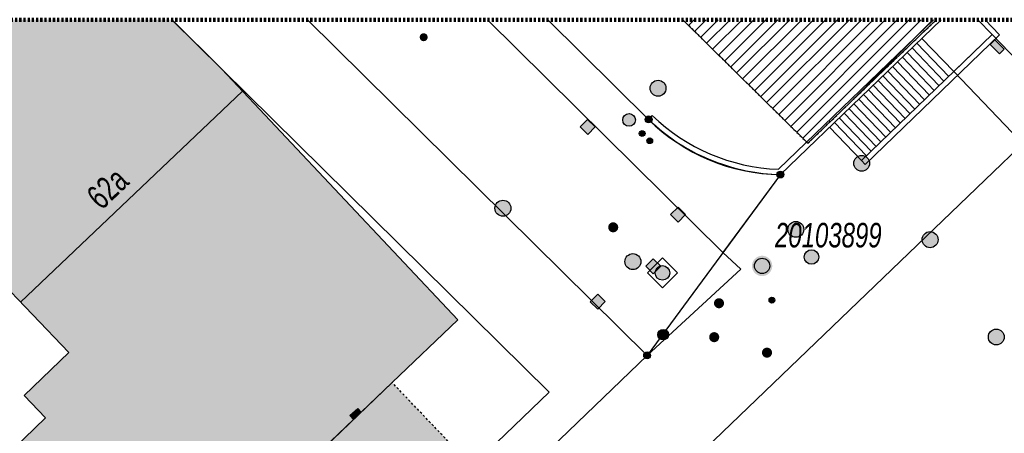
# Model space of a CAD drawing. Header units: metres. Extents: x 2695751 to 2696029, y 1260877 to 1261206.
# Tile 63 of 70: x 2695860 to 2695907, y 1261187 to 1261206. Entities that reach past the tile are written whole.
import ezdxf

# ---------------------------------------------------------------- set-up
doc = ezdxf.new("R2010")
doc.units = ezdxf.units.M
doc.header["$LTSCALE"] = 0.1
for name, pattern in [('AUSGEZOGEN', [0]), ('PUNKT2_S9', [0.7, 0.3, -0.2, 0, -0.2]), ('STRICHLINIE_S4', [0.66, 0.5, -0.16]), ('VERDECKT2_S2', [0.36, 0.2, -0.16])]:
    doc.linetypes.add(name, pattern=pattern)
for name, color, linetype in [('Aménagement du territoire_Ligne de distance', 7, 'AUSGEZOGEN'), ('Limites de bien-fonds', 7, 'AUSGEZOGEN'), ('Mensuration officielle_Bâtiments projetés', 7, 'AUSGEZOGEN'), ('Mensuration officielle_Lignes (Couverture du sol)', 7, 'AUSGEZOGEN'), ('Mensuration officielle_Lignes (Objets divers)', 7, 'AUSGEZOGEN'), ('Mensuration officielle_N° de bâtiment', 7, 'AUSGEZOGEN'), ('Mensuration officielle_Point fixe planimétrique - N°', 7, 'AUSGEZOGEN'), ('Mensuration officielle_Surface (Objets divers)', 7, 'AUSGEZOGEN'), ('Mensuration officielle_Surfaces de bâtiments (Couverture du sol)', 7, 'AUSGEZOGEN'), ('Mensuration officielle_Surfaces de bâtiments (Objets divers)', 7, 'AUSGEZOGEN'), ('Points fixes eau potable', 255, 'AUSGEZOGEN'), ('Points fixes EU', 255, 'AUSGEZOGEN'), ('Points fixes gaz', 255, 'AUSGEZOGEN'), ('Points fixes mensuration officielle', 255, 'AUSGEZOGEN'), ('Points fixes réseau électrique', 255, 'AUSGEZOGEN'), ('Réseau AEW', 8, 'AUSGEZOGEN')]:
    doc.layers.add(name, color=color, linetype=linetype)
doc.layers.add('Ouverture de porte maçonnerie', color=7, linetype='AUSGEZOGEN', lineweight=50)
doc.styles.add('ARIAL', font='arial.ttf')

msp = doc.modelspace()

# ---------------------------------------------------------------- hatches: boundary and pattern name
at = {"layer": 'Mensuration officielle_Bâtiments projetés', "lineweight": 30, "transparency": 33554687}
h = msp.add_hatch(dxfattribs=at)
h.set_pattern_fill('SCHRAFFUR_601', color=254, scale=0.2, style=0, pattern_type=2)
h.set_pattern_definition([(45, (2695855, 1261000), (-0.5656854, 0.5656854), []), (45, (2695854.71716, 1261000.28284), (-0.5656854, 0.5656854), [])])
h.paths.add_polyline_path([(2695897.4, 1261200.31), (2695903.49, 1261206.158), (2695891.467, 1261206.158)], flags=0)
at = {"layer": 'Mensuration officielle_Surfaces de bâtiments (Couverture du sol)', "true_color": 0xd2d2d2, "transparency": 33554687}
msp.add_hatch(color=254, dxfattribs=at).paths.add_polyline_path([(2695829.558, 1261193.201), (2695842.146, 1261177.834), (2695845.702, 1261181.265), (2695846.298, 1261180.647), (2695845.392, 1261179.773), (2695848.97, 1261175.394), (2695850.618, 1261176.936), (2695850.625, 1261178.799), (2695848.123, 1261181.392), (2695848.389, 1261181.648), (2695847.285, 1261182.792), (2695858.9, 1261193.999), (2695862.362, 1261190.411), (2695860.241, 1261188.365), (2695861.257, 1261187.312), (2695852.643, 1261179), (2695858.891, 1261172.509), (2695858.93, 1261172.471), (2695858.97, 1261172.434), (2695859.012, 1261172.4), (2695859.056, 1261172.368), (2695859.102, 1261172.339), (2695859.149, 1261172.311), (2695859.197, 1261172.286), (2695859.246, 1261172.264), (2695859.297, 1261172.244), (2695859.348, 1261172.227), (2695859.401, 1261172.212), (2695859.454, 1261172.2), (2695859.507, 1261172.19), (2695859.561, 1261172.184), (2695859.615, 1261172.18), (2695859.67, 1261172.179), (2695859.724, 1261172.18), (2695859.778, 1261172.185), (2695859.832, 1261172.192), (2695859.885, 1261172.202), (2695859.938, 1261172.214), (2695859.99, 1261172.229), (2695860.042, 1261172.247), (2695860.092, 1261172.267), (2695860.141, 1261172.29), (2695860.189, 1261172.316), (2695860.236, 1261172.343), (2695860.281, 1261172.374), (2695860.325, 1261172.406), (2695860.367, 1261172.44), (2695860.407, 1261172.477), (2695861.275, 1261173.305), (2695877.691, 1261188.983), (2695880.801, 1261191.953), (2695869.622, 1261203.818), (2695867.258, 1261206.158), (2695834.718, 1261206.158), (2695825.75, 1261197.85)])
at = {"layer": 'Mensuration officielle_Surfaces de bâtiments (Objets divers)', "true_color": 0xebebeb, "transparency": 33554687}
msp.add_hatch(color=7, dxfattribs=at).paths.add_polyline_path([(2695869.101, 1261167.704), (2695882.783, 1261180.893), (2695882.851, 1261180.962), (2695882.916, 1261181.035), (2695882.977, 1261181.111), (2695883.034, 1261181.19), (2695883.087, 1261181.272), (2695883.136, 1261181.356), (2695883.181, 1261181.443), (2695883.221, 1261181.532), (2695883.256, 1261181.623), (2695883.287, 1261181.715), (2695883.313, 1261181.809), (2695883.334, 1261181.904), (2695883.35, 1261182), (2695883.361, 1261182.097), (2695883.368, 1261182.194), (2695883.369, 1261182.292), (2695883.366, 1261182.389), (2695883.357, 1261182.486), (2695883.344, 1261182.583), (2695883.325, 1261182.679), (2695883.302, 1261182.773), (2695883.274, 1261182.867), (2695883.242, 1261182.958), (2695883.204, 1261183.049), (2695883.162, 1261183.137), (2695883.116, 1261183.222), (2695883.066, 1261183.306), (2695883.011, 1261183.386), (2695882.952, 1261183.464), (2695882.889, 1261183.539), (2695882.823, 1261183.61), (2695877.691, 1261188.983), (2695861.275, 1261173.305), (2695866.406, 1261167.932), (2695866.473, 1261167.865), (2695866.544, 1261167.8), (2695866.617, 1261167.74), (2695866.694, 1261167.682), (2695866.772, 1261167.629), (2695866.854, 1261167.579), (2695866.937, 1261167.533), (2695867.023, 1261167.491), (2695867.11, 1261167.452), (2695867.199, 1261167.418), (2695867.29, 1261167.389), (2695867.382, 1261167.363), (2695867.475, 1261167.342), (2695867.568, 1261167.325), (2695867.663, 1261167.313), (2695867.758, 1261167.305), (2695867.853, 1261167.301), (2695867.949, 1261167.302), (2695868.044, 1261167.307), (2695868.139, 1261167.317), (2695868.233, 1261167.331), (2695868.326, 1261167.35), (2695868.419, 1261167.372), (2695868.51, 1261167.4), (2695868.6, 1261167.431), (2695868.689, 1261167.467), (2695868.775, 1261167.506), (2695868.86, 1261167.55), (2695868.943, 1261167.598), (2695869.023, 1261167.649)])
at = {"layer": 'Points fixes eau potable', "transparency": 33554687}
for points in [[(2695879.051, 1261205.46), (2695879.039, 1261205.445), (2695879.028, 1261205.43), (2695879.019, 1261205.413), (2695879.011, 1261205.396), (2695879.006, 1261205.378), (2695879.002, 1261205.359), (2695879, 1261205.34), (2695879, 1261205.321), (2695879.002, 1261205.302), (2695879.005, 1261205.284), (2695879.011, 1261205.265), (2695879.018, 1261205.248), (2695879.028, 1261205.231), (2695879.038, 1261205.216), (2695879.051, 1261205.201), (2695879.064, 1261205.188), (2695879.079, 1261205.176), (2695879.096, 1261205.166), (2695879.113, 1261205.158), (2695879.13, 1261205.151), (2695879.149, 1261205.146), (2695879.167, 1261205.144), (2695879.186, 1261205.143), (2695879.205, 1261205.143), (2695879.224, 1261205.146), (2695879.243, 1261205.151), (2695879.26, 1261205.157), (2695879.277, 1261205.166), (2695879.294, 1261205.176), (2695879.309, 1261205.187), (2695879.323, 1261205.2), (2695879.335, 1261205.215), (2695879.346, 1261205.23), (2695879.355, 1261205.247), (2695879.363, 1261205.264), (2695879.368, 1261205.282), (2695879.372, 1261205.301), (2695879.374, 1261205.32), (2695879.374, 1261205.339), (2695879.372, 1261205.358), (2695879.369, 1261205.376), (2695879.363, 1261205.395), (2695879.356, 1261205.412), (2695879.346, 1261205.429), (2695879.336, 1261205.444), (2695879.323, 1261205.459), (2695879.31, 1261205.472), (2695879.295, 1261205.484), (2695879.278, 1261205.494), (2695879.261, 1261205.502), (2695879.244, 1261205.509), (2695879.225, 1261205.514), (2695879.207, 1261205.516), (2695879.188, 1261205.517), (2695879.169, 1261205.517), (2695879.15, 1261205.514), (2695879.131, 1261205.509), (2695879.114, 1261205.503), (2695879.097, 1261205.494), (2695879.08, 1261205.484), (2695879.065, 1261205.473)], [(2695888.338, 1261196.503), (2695888.319, 1261196.518), (2695888.3, 1261196.532), (2695888.279, 1261196.544), (2695888.257, 1261196.554), (2695888.234, 1261196.562), (2695888.21, 1261196.567), (2695888.187, 1261196.569), (2695888.162, 1261196.57), (2695888.138, 1261196.567), (2695888.115, 1261196.563), (2695888.092, 1261196.556), (2695888.07, 1261196.547), (2695888.048, 1261196.535), (2695888.028, 1261196.522), (2695888.01, 1261196.506), (2695887.993, 1261196.489), (2695887.978, 1261196.47), (2695887.965, 1261196.45), (2695887.954, 1261196.428), (2695887.946, 1261196.406), (2695887.94, 1261196.382), (2695887.936, 1261196.359), (2695887.934, 1261196.334), (2695887.935, 1261196.31), (2695887.939, 1261196.287), (2695887.944, 1261196.263), (2695887.953, 1261196.241), (2695887.963, 1261196.219), (2695887.975, 1261196.198), (2695887.99, 1261196.179), (2695888.006, 1261196.161), (2695888.025, 1261196.146), (2695888.044, 1261196.132), (2695888.065, 1261196.12), (2695888.087, 1261196.11), (2695888.11, 1261196.102), (2695888.134, 1261196.097), (2695888.157, 1261196.095), (2695888.182, 1261196.094), (2695888.206, 1261196.097), (2695888.229, 1261196.101), (2695888.252, 1261196.108), (2695888.274, 1261196.117), (2695888.296, 1261196.129), (2695888.316, 1261196.142), (2695888.334, 1261196.158), (2695888.351, 1261196.175), (2695888.366, 1261196.194), (2695888.379, 1261196.214), (2695888.39, 1261196.236), (2695888.398, 1261196.258), (2695888.404, 1261196.282), (2695888.408, 1261196.305), (2695888.41, 1261196.33), (2695888.409, 1261196.354), (2695888.405, 1261196.377), (2695888.4, 1261196.401), (2695888.391, 1261196.423), (2695888.381, 1261196.445), (2695888.369, 1261196.466), (2695888.354, 1261196.485)], [(2695890.065, 1261194.844), (2695889.716, 1261194.485), (2695890.075, 1261194.136), (2695890.424, 1261194.495)], [(2695893.355, 1261192.908), (2695893.337, 1261192.924), (2695893.317, 1261192.938), (2695893.296, 1261192.95), (2695893.274, 1261192.96), (2695893.251, 1261192.967), (2695893.228, 1261192.973), (2695893.204, 1261192.975), (2695893.18, 1261192.976), (2695893.156, 1261192.973), (2695893.132, 1261192.969), (2695893.109, 1261192.962), (2695893.087, 1261192.953), (2695893.066, 1261192.941), (2695893.046, 1261192.928), (2695893.027, 1261192.912), (2695893.01, 1261192.895), (2695892.996, 1261192.876), (2695892.983, 1261192.856), (2695892.972, 1261192.834), (2695892.963, 1261192.812), (2695892.957, 1261192.789), (2695892.953, 1261192.765), (2695892.951, 1261192.741), (2695892.952, 1261192.717), (2695892.956, 1261192.693), (2695892.961, 1261192.67), (2695892.969, 1261192.647), (2695892.98, 1261192.625), (2695892.992, 1261192.605), (2695893.007, 1261192.585), (2695893.023, 1261192.568), (2695893.041, 1261192.552), (2695893.061, 1261192.538), (2695893.082, 1261192.526), (2695893.104, 1261192.516), (2695893.127, 1261192.509), (2695893.15, 1261192.503), (2695893.174, 1261192.501), (2695893.198, 1261192.5), (2695893.222, 1261192.503), (2695893.246, 1261192.507), (2695893.269, 1261192.514), (2695893.291, 1261192.523), (2695893.312, 1261192.535), (2695893.332, 1261192.548), (2695893.351, 1261192.564), (2695893.368, 1261192.581), (2695893.382, 1261192.6), (2695893.395, 1261192.62), (2695893.406, 1261192.642), (2695893.415, 1261192.664), (2695893.421, 1261192.687), (2695893.425, 1261192.711), (2695893.427, 1261192.735), (2695893.426, 1261192.759), (2695893.422, 1261192.783), (2695893.417, 1261192.806), (2695893.409, 1261192.829), (2695893.398, 1261192.851), (2695893.386, 1261192.871), (2695893.371, 1261192.891)], [(2695892.788, 1261191.295), (2695892.772, 1261191.276), (2695892.758, 1261191.256), (2695892.747, 1261191.235), (2695892.737, 1261191.213), (2695892.73, 1261191.19), (2695892.726, 1261191.166), (2695892.723, 1261191.142), (2695892.724, 1261191.118), (2695892.726, 1261191.094), (2695892.731, 1261191.071), (2695892.739, 1261191.048), (2695892.748, 1261191.026), (2695892.76, 1261191.005), (2695892.774, 1261190.985), (2695892.79, 1261190.967), (2695892.807, 1261190.951), (2695892.827, 1261190.936), (2695892.847, 1261190.923), (2695892.869, 1261190.913), (2695892.891, 1261190.905), (2695892.915, 1261190.899), (2695892.939, 1261190.895), (2695892.963, 1261190.894), (2695892.987, 1261190.896), (2695893.01, 1261190.899), (2695893.034, 1261190.906), (2695893.056, 1261190.914), (2695893.078, 1261190.925), (2695893.098, 1261190.938), (2695893.117, 1261190.953), (2695893.134, 1261190.969), (2695893.15, 1261190.988), (2695893.164, 1261191.008), (2695893.175, 1261191.029), (2695893.185, 1261191.051), (2695893.192, 1261191.074), (2695893.196, 1261191.098), (2695893.199, 1261191.122), (2695893.198, 1261191.146), (2695893.196, 1261191.17), (2695893.191, 1261191.193), (2695893.183, 1261191.216), (2695893.174, 1261191.238), (2695893.162, 1261191.259), (2695893.148, 1261191.279), (2695893.132, 1261191.297), (2695893.115, 1261191.313), (2695893.095, 1261191.328), (2695893.075, 1261191.341), (2695893.053, 1261191.351), (2695893.031, 1261191.359), (2695893.007, 1261191.365), (2695892.983, 1261191.369), (2695892.959, 1261191.37), (2695892.935, 1261191.368), (2695892.912, 1261191.365), (2695892.888, 1261191.358), (2695892.866, 1261191.35), (2695892.844, 1261191.339), (2695892.824, 1261191.326), (2695892.805, 1261191.311)], [(2695895.636, 1261190.562), (2695895.619, 1261190.578), (2695895.6, 1261190.593), (2695895.579, 1261190.606), (2695895.558, 1261190.617), (2695895.535, 1261190.625), (2695895.512, 1261190.631), (2695895.488, 1261190.635), (2695895.464, 1261190.636), (2695895.44, 1261190.635), (2695895.416, 1261190.631), (2695895.393, 1261190.625), (2695895.37, 1261190.616), (2695895.349, 1261190.606), (2695895.328, 1261190.593), (2695895.309, 1261190.578), (2695895.292, 1261190.562), (2695895.276, 1261190.544), (2695895.262, 1261190.524), (2695895.251, 1261190.503), (2695895.241, 1261190.481), (2695895.234, 1261190.458), (2695895.229, 1261190.434), (2695895.227, 1261190.41), (2695895.227, 1261190.386), (2695895.229, 1261190.362), (2695895.234, 1261190.338), (2695895.241, 1261190.315), (2695895.251, 1261190.293), (2695895.262, 1261190.272), (2695895.276, 1261190.252), (2695895.292, 1261190.234), (2695895.309, 1261190.218), (2695895.328, 1261190.203), (2695895.349, 1261190.19), (2695895.37, 1261190.179), (2695895.393, 1261190.171), (2695895.416, 1261190.165), (2695895.44, 1261190.161), (2695895.464, 1261190.16), (2695895.488, 1261190.161), (2695895.512, 1261190.165), (2695895.535, 1261190.171), (2695895.558, 1261190.18), (2695895.579, 1261190.19), (2695895.6, 1261190.203), (2695895.619, 1261190.218), (2695895.636, 1261190.234), (2695895.652, 1261190.252), (2695895.666, 1261190.272), (2695895.677, 1261190.293), (2695895.687, 1261190.315), (2695895.694, 1261190.338), (2695895.699, 1261190.362), (2695895.701, 1261190.386), (2695895.701, 1261190.41), (2695895.699, 1261190.434), (2695895.694, 1261190.458), (2695895.687, 1261190.481), (2695895.677, 1261190.503), (2695895.666, 1261190.524), (2695895.652, 1261190.544)]]:
    msp.add_hatch(color=7, dxfattribs=at).paths.add_polyline_path(points)
at = {"layer": 'Points fixes EU', "transparency": 33554687}
for color, points in [(7, [(2695890.675, 1261202.915), (2695890.667, 1261202.99), (2695890.645, 1261203.063), (2695890.608, 1261203.129), (2695890.558, 1261203.186), (2695890.498, 1261203.233), (2695890.43, 1261203.266), (2695890.357, 1261203.285), (2695890.281, 1261203.289), (2695890.206, 1261203.278), (2695890.135, 1261203.251), (2695890.07, 1261203.211), (2695890.015, 1261203.159), (2695889.972, 1261203.097), (2695889.942, 1261203.027), (2695889.927, 1261202.953), (2695889.927, 1261202.877), (2695889.942, 1261202.802), (2695889.972, 1261202.733), (2695890.015, 1261202.67), (2695890.07, 1261202.618), (2695890.135, 1261202.578), (2695890.206, 1261202.552), (2695890.281, 1261202.54), (2695890.357, 1261202.544), (2695890.43, 1261202.563), (2695890.498, 1261202.596), (2695890.558, 1261202.643), (2695890.608, 1261202.7), (2695890.645, 1261202.767), (2695890.667, 1261202.839)]), (7, [(2695886.955, 1261201.439), (2695886.605, 1261201.081), (2695886.963, 1261200.731), (2695887.313, 1261201.089)]), (253, [(2695883.324, 1261197.233), (2695883.316, 1261197.309), (2695883.293, 1261197.382), (2695883.256, 1261197.449), (2695883.206, 1261197.508), (2695883.145, 1261197.555), (2695883.076, 1261197.588), (2695883.002, 1261197.608), (2695882.926, 1261197.611), (2695882.85, 1261197.6), (2695882.778, 1261197.573), (2695882.713, 1261197.533), (2695882.657, 1261197.48), (2695882.614, 1261197.417), (2695882.583, 1261197.346), (2695882.568, 1261197.271), (2695882.568, 1261197.195), (2695882.583, 1261197.12), (2695882.614, 1261197.049), (2695882.657, 1261196.986), (2695882.713, 1261196.933), (2695882.778, 1261196.893), (2695882.85, 1261196.866), (2695882.926, 1261196.855), (2695883.002, 1261196.858), (2695883.076, 1261196.878), (2695883.145, 1261196.911), (2695883.206, 1261196.958), (2695883.256, 1261197.017), (2695883.293, 1261197.084), (2695883.316, 1261197.157)]), (7, [(2695891.246, 1261197.288), (2695890.892, 1261196.934), (2695891.246, 1261196.58), (2695891.6, 1261196.934)]), (7, [(2695897.087, 1261195.961), (2695897.137, 1261196.019), (2695897.174, 1261196.085), (2695897.196, 1261196.157), (2695897.204, 1261196.233), (2695897.196, 1261196.308), (2695897.174, 1261196.381), (2695897.137, 1261196.447), (2695897.088, 1261196.505), (2695897.028, 1261196.551), (2695896.96, 1261196.585), (2695896.886, 1261196.604), (2695896.81, 1261196.608), (2695896.735, 1261196.597), (2695896.664, 1261196.57), (2695896.6, 1261196.53), (2695896.545, 1261196.478), (2695896.501, 1261196.416), (2695896.471, 1261196.346), (2695896.456, 1261196.272), (2695896.456, 1261196.196), (2695896.471, 1261196.121), (2695896.501, 1261196.052), (2695896.544, 1261195.989), (2695896.599, 1261195.937), (2695896.664, 1261195.897), (2695896.735, 1261195.87), (2695896.81, 1261195.859), (2695896.885, 1261195.863), (2695896.959, 1261195.882), (2695897.027, 1261195.915)]), (253, [(2695903.574, 1261195.747), (2695903.566, 1261195.823), (2695903.543, 1261195.896), (2695903.506, 1261195.963), (2695903.456, 1261196.022), (2695903.395, 1261196.069), (2695903.326, 1261196.102), (2695903.252, 1261196.122), (2695903.176, 1261196.125), (2695903.1, 1261196.114), (2695903.028, 1261196.087), (2695902.963, 1261196.047), (2695902.907, 1261195.994), (2695902.864, 1261195.931), (2695902.833, 1261195.86), (2695902.818, 1261195.785), (2695902.818, 1261195.709), (2695902.833, 1261195.634), (2695902.864, 1261195.563), (2695902.907, 1261195.5), (2695902.963, 1261195.447), (2695903.028, 1261195.407), (2695903.1, 1261195.38), (2695903.176, 1261195.369), (2695903.252, 1261195.372), (2695903.326, 1261195.392), (2695903.395, 1261195.425), (2695903.456, 1261195.472), (2695903.506, 1261195.531), (2695903.543, 1261195.598), (2695903.566, 1261195.671)]), (253, [(2695889.378, 1261194.444), (2695889.425, 1261194.504), (2695889.459, 1261194.573), (2695889.479, 1261194.647), (2695889.483, 1261194.723), (2695889.472, 1261194.799), (2695889.446, 1261194.871), (2695889.406, 1261194.937), (2695889.353, 1261194.993), (2695889.291, 1261195.037), (2695889.22, 1261195.067), (2695889.145, 1261195.083), (2695889.069, 1261195.084), (2695888.993, 1261195.069), (2695888.923, 1261195.039), (2695888.86, 1261194.995), (2695888.806, 1261194.94), (2695888.766, 1261194.875), (2695888.738, 1261194.804), (2695888.726, 1261194.728), (2695888.73, 1261194.651), (2695888.749, 1261194.577), (2695888.782, 1261194.508), (2695888.829, 1261194.447), (2695888.886, 1261194.397), (2695888.953, 1261194.359), (2695889.026, 1261194.336), (2695889.102, 1261194.328), (2695889.179, 1261194.335), (2695889.252, 1261194.357), (2695889.319, 1261194.394)]), (7, [(2695887.438, 1261193.168), (2695887.087, 1261192.811), (2695887.444, 1261192.46), (2695887.795, 1261192.817)])]:
    msp.add_hatch(color=color, dxfattribs=at).paths.add_polyline_path(points)
at = {"layer": 'Points fixes EU', "lineweight": 25, "transparency": 33554687}
msp.add_hatch(color=7, dxfattribs=at).paths.add_polyline_path([(2695890.75, 1261193.931), (2695890.794, 1261193.985), (2695890.827, 1261194.046), (2695890.846, 1261194.113), (2695890.852, 1261194.182), (2695890.843, 1261194.251), (2695890.821, 1261194.317), (2695890.786, 1261194.377), (2695890.739, 1261194.429), (2695890.683, 1261194.471), (2695890.62, 1261194.5), (2695890.553, 1261194.516), (2695890.483, 1261194.518), (2695890.415, 1261194.506), (2695890.35, 1261194.48), (2695890.292, 1261194.442), (2695890.242, 1261194.393), (2695890.204, 1261194.335), (2695890.178, 1261194.271), (2695890.165, 1261194.202), (2695890.167, 1261194.133), (2695890.182, 1261194.065), (2695890.211, 1261194.002), (2695890.252, 1261193.945), (2695890.304, 1261193.899), (2695890.363, 1261193.863), (2695890.429, 1261193.84), (2695890.498, 1261193.831), (2695890.567, 1261193.836), (2695890.634, 1261193.855), (2695890.696, 1261193.887)])
at = {"layer": 'Points fixes gaz', "transparency": 33554687}
msp.add_hatch(color=7, dxfattribs=at).paths.add_polyline_path([(2695890.719, 1261191.075), (2695890.751, 1261191.114), (2695890.774, 1261191.159), (2695890.788, 1261191.208), (2695890.792, 1261191.258), (2695890.785, 1261191.308), (2695890.769, 1261191.356), (2695890.743, 1261191.4), (2695890.709, 1261191.437), (2695890.668, 1261191.467), (2695890.622, 1261191.488), (2695890.573, 1261191.499), (2695890.522, 1261191.5), (2695890.472, 1261191.491), (2695890.426, 1261191.472), (2695890.383, 1261191.444), (2695890.348, 1261191.408), (2695890.32, 1261191.366), (2695890.301, 1261191.319), (2695890.293, 1261191.269), (2695890.294, 1261191.219), (2695890.306, 1261191.169), (2695890.327, 1261191.123), (2695890.357, 1261191.083), (2695890.395, 1261191.049), (2695890.438, 1261191.023), (2695890.486, 1261191.007), (2695890.536, 1261191.001), (2695890.587, 1261191.005), (2695890.635, 1261191.019), (2695890.68, 1261191.043)])
at = {"layer": 'Points fixes mensuration officielle', "transparency": 33554687}
for points in [[(2695890.012, 1261201.44), (2695890.009, 1261201.473), (2695889.999, 1261201.504), (2695889.983, 1261201.533), (2695889.962, 1261201.558), (2695889.936, 1261201.578), (2695889.906, 1261201.592), (2695889.875, 1261201.601), (2695889.842, 1261201.602), (2695889.809, 1261201.597), (2695889.778, 1261201.586), (2695889.751, 1261201.569), (2695889.727, 1261201.546), (2695889.708, 1261201.519), (2695889.695, 1261201.489), (2695889.688, 1261201.456), (2695889.688, 1261201.424), (2695889.695, 1261201.391), (2695889.708, 1261201.361), (2695889.727, 1261201.334), (2695889.751, 1261201.311), (2695889.778, 1261201.294), (2695889.809, 1261201.283), (2695889.842, 1261201.278), (2695889.875, 1261201.279), (2695889.906, 1261201.288), (2695889.936, 1261201.302), (2695889.962, 1261201.322), (2695889.983, 1261201.347), (2695889.999, 1261201.376), (2695890.009, 1261201.407)], [(2695896.262, 1261198.83), (2695896.259, 1261198.863), (2695896.249, 1261198.894), (2695896.233, 1261198.923), (2695896.212, 1261198.948), (2695896.186, 1261198.968), (2695896.156, 1261198.982), (2695896.125, 1261198.991), (2695896.092, 1261198.992), (2695896.059, 1261198.987), (2695896.028, 1261198.976), (2695896.001, 1261198.959), (2695895.977, 1261198.936), (2695895.958, 1261198.909), (2695895.945, 1261198.879), (2695895.938, 1261198.846), (2695895.938, 1261198.814), (2695895.945, 1261198.781), (2695895.958, 1261198.751), (2695895.977, 1261198.724), (2695896.001, 1261198.701), (2695896.028, 1261198.684), (2695896.059, 1261198.673), (2695896.092, 1261198.668), (2695896.125, 1261198.669), (2695896.156, 1261198.678), (2695896.186, 1261198.692), (2695896.212, 1261198.712), (2695896.233, 1261198.737), (2695896.249, 1261198.766), (2695896.259, 1261198.797)], [(2695895.714, 1261194.504), (2695895.705, 1261194.601), (2695895.675, 1261194.694), (2695895.628, 1261194.78), (2695895.564, 1261194.854), (2695895.487, 1261194.913), (2695895.4, 1261194.956), (2695895.305, 1261194.981), (2695895.208, 1261194.986), (2695895.111, 1261194.971), (2695895.02, 1261194.937), (2695894.937, 1261194.885), (2695894.866, 1261194.818), (2695894.81, 1261194.738), (2695894.772, 1261194.648), (2695894.752, 1261194.553), (2695894.752, 1261194.455), (2695894.772, 1261194.36), (2695894.81, 1261194.27), (2695894.866, 1261194.19), (2695894.937, 1261194.123), (2695895.02, 1261194.071), (2695895.111, 1261194.037), (2695895.208, 1261194.022), (2695895.305, 1261194.027), (2695895.4, 1261194.052), (2695895.487, 1261194.095), (2695895.564, 1261194.154), (2695895.628, 1261194.228), (2695895.675, 1261194.314), (2695895.705, 1261194.407)], [(2695889.942, 1261190.27), (2695889.939, 1261190.303), (2695889.929, 1261190.334), (2695889.913, 1261190.363), (2695889.892, 1261190.388), (2695889.866, 1261190.408), (2695889.836, 1261190.422), (2695889.805, 1261190.431), (2695889.772, 1261190.432), (2695889.739, 1261190.427), (2695889.708, 1261190.416), (2695889.681, 1261190.399), (2695889.657, 1261190.376), (2695889.638, 1261190.349), (2695889.625, 1261190.319), (2695889.618, 1261190.286), (2695889.618, 1261190.254), (2695889.625, 1261190.221), (2695889.638, 1261190.191), (2695889.657, 1261190.164), (2695889.681, 1261190.141), (2695889.708, 1261190.124), (2695889.739, 1261190.113), (2695889.772, 1261190.108), (2695889.805, 1261190.109), (2695889.836, 1261190.118), (2695889.866, 1261190.132), (2695889.892, 1261190.152), (2695889.913, 1261190.177), (2695889.929, 1261190.206), (2695889.939, 1261190.237)]]:
    msp.add_hatch(color=7, dxfattribs=at).paths.add_polyline_path(points)
at = {"layer": 'Points fixes réseau électrique', "transparency": 33554687}
for points in [[(2695906.713, 1261204.764), (2695906.269, 1261205.204), (2695906.049, 1261204.982), (2695906.493, 1261204.542)], [(2695900.327, 1261199.359), (2695900.319, 1261199.434), (2695900.297, 1261199.507), (2695900.26, 1261199.573), (2695900.21, 1261199.631), (2695900.15, 1261199.677), (2695900.082, 1261199.711), (2695900.009, 1261199.73), (2695899.933, 1261199.734), (2695899.858, 1261199.722), (2695899.787, 1261199.696), (2695899.722, 1261199.656), (2695899.667, 1261199.603), (2695899.624, 1261199.541), (2695899.594, 1261199.471), (2695899.579, 1261199.397), (2695899.579, 1261199.321), (2695899.594, 1261199.247), (2695899.624, 1261199.177), (2695899.667, 1261199.115), (2695899.722, 1261199.062), (2695899.787, 1261199.022), (2695899.858, 1261198.996), (2695899.933, 1261198.984), (2695900.009, 1261198.988), (2695900.082, 1261199.007), (2695900.15, 1261199.041), (2695900.21, 1261199.087), (2695900.26, 1261199.145), (2695900.297, 1261199.211), (2695900.319, 1261199.284)], [(2695897.23, 1261194.926), (2695897.232, 1261194.891), (2695897.238, 1261194.856), (2695897.246, 1261194.823), (2695897.258, 1261194.79), (2695897.274, 1261194.759), (2695897.292, 1261194.729), (2695897.313, 1261194.702), (2695897.337, 1261194.677), (2695897.364, 1261194.654), (2695897.392, 1261194.634), (2695897.423, 1261194.617), (2695897.455, 1261194.603), (2695897.488, 1261194.593), (2695897.522, 1261194.586), (2695897.557, 1261194.582), (2695897.592, 1261194.582), (2695897.626, 1261194.586), (2695897.66, 1261194.593), (2695897.694, 1261194.603), (2695897.726, 1261194.617), (2695897.756, 1261194.634), (2695897.785, 1261194.654), (2695897.811, 1261194.677), (2695897.835, 1261194.702), (2695897.856, 1261194.729), (2695897.875, 1261194.759), (2695897.89, 1261194.79), (2695897.902, 1261194.823), (2695897.911, 1261194.856), (2695897.916, 1261194.891), (2695897.918, 1261194.926), (2695897.916, 1261194.96), (2695897.911, 1261194.995), (2695897.902, 1261195.029), (2695897.89, 1261195.061), (2695897.875, 1261195.093), (2695897.856, 1261195.122), (2695897.835, 1261195.15), (2695897.811, 1261195.175), (2695897.785, 1261195.198), (2695897.756, 1261195.217), (2695897.726, 1261195.234), (2695897.694, 1261195.248), (2695897.66, 1261195.258), (2695897.626, 1261195.265), (2695897.592, 1261195.269), (2695897.557, 1261195.269), (2695897.522, 1261195.265), (2695897.488, 1261195.258), (2695897.455, 1261195.248), (2695897.423, 1261195.234), (2695897.392, 1261195.217), (2695897.364, 1261195.198), (2695897.337, 1261195.175), (2695897.313, 1261195.15), (2695897.292, 1261195.122), (2695897.274, 1261195.093), (2695897.258, 1261195.061), (2695897.246, 1261195.029), (2695897.238, 1261194.995), (2695897.232, 1261194.96)], [(2695906.709, 1261191.141), (2695906.701, 1261191.216), (2695906.679, 1261191.289), (2695906.642, 1261191.355), (2695906.592, 1261191.413), (2695906.532, 1261191.459), (2695906.464, 1261191.493), (2695906.391, 1261191.512), (2695906.315, 1261191.516), (2695906.24, 1261191.504), (2695906.169, 1261191.478), (2695906.104, 1261191.438), (2695906.049, 1261191.385), (2695906.006, 1261191.323), (2695905.976, 1261191.253), (2695905.961, 1261191.179), (2695905.961, 1261191.103), (2695905.976, 1261191.029), (2695906.006, 1261190.959), (2695906.049, 1261190.897), (2695906.104, 1261190.844), (2695906.169, 1261190.804), (2695906.24, 1261190.778), (2695906.315, 1261190.766), (2695906.391, 1261190.77), (2695906.464, 1261190.789), (2695906.532, 1261190.823), (2695906.592, 1261190.869), (2695906.642, 1261190.927), (2695906.679, 1261190.993), (2695906.701, 1261191.066)], [(2695875.857, 1261187.242), (2695876.229, 1261187.576), (2695876.061, 1261187.762), (2695875.69, 1261187.427)]]:
    msp.add_hatch(color=7, dxfattribs=at).paths.add_polyline_path(points)
h = msp.add_hatch(color=7, dxfattribs=at)
h.paths.add_polyline_path([(2695888.625, 1261201.417), (2695888.627, 1261201.387), (2695888.631, 1261201.357), (2695888.639, 1261201.327), (2695888.649, 1261201.299), (2695888.663, 1261201.272), (2695888.679, 1261201.246), (2695888.698, 1261201.222), (2695888.718, 1261201.2), (2695888.742, 1261201.18), (2695888.766, 1261201.163), (2695888.793, 1261201.148), (2695888.821, 1261201.136), (2695888.85, 1261201.127), (2695888.88, 1261201.121), (2695888.91, 1261201.117), (2695888.94, 1261201.117), (2695888.971, 1261201.121), (2695889, 1261201.127), (2695889.029, 1261201.136), (2695889.057, 1261201.148), (2695889.084, 1261201.163), (2695889.109, 1261201.18), (2695889.132, 1261201.2), (2695889.153, 1261201.222), (2695889.171, 1261201.246), (2695889.187, 1261201.272), (2695889.201, 1261201.299), (2695889.211, 1261201.327), (2695889.219, 1261201.357), (2695889.224, 1261201.387), (2695889.225, 1261201.417), (2695889.224, 1261201.447), (2695889.219, 1261201.477), (2695889.211, 1261201.507), (2695889.201, 1261201.535), (2695889.187, 1261201.563), (2695889.171, 1261201.588), (2695889.153, 1261201.613), (2695889.132, 1261201.635), (2695889.109, 1261201.654), (2695889.084, 1261201.672), (2695889.057, 1261201.686), (2695889.029, 1261201.698), (2695889, 1261201.708), (2695888.971, 1261201.714), (2695888.94, 1261201.717), (2695888.91, 1261201.717), (2695888.88, 1261201.714), (2695888.85, 1261201.708), (2695888.821, 1261201.698), (2695888.793, 1261201.686), (2695888.766, 1261201.672), (2695888.742, 1261201.654), (2695888.718, 1261201.635), (2695888.698, 1261201.613), (2695888.679, 1261201.588), (2695888.663, 1261201.563), (2695888.649, 1261201.535), (2695888.639, 1261201.507), (2695888.631, 1261201.477), (2695888.627, 1261201.447)])
h.paths.add_polyline_path([(2695888.931, 1261201.418), (2695888.931, 1261201.417), (2695888.931, 1261201.416), (2695888.931, 1261201.416), (2695888.931, 1261201.415), (2695888.931, 1261201.415), (2695888.93, 1261201.414), (2695888.93, 1261201.414), (2695888.93, 1261201.413), (2695888.929, 1261201.413), (2695888.929, 1261201.412), (2695888.928, 1261201.412), (2695888.928, 1261201.412), (2695888.927, 1261201.411), (2695888.927, 1261201.411), (2695888.926, 1261201.411), (2695888.925, 1261201.411), (2695888.925, 1261201.411), (2695888.924, 1261201.411), (2695888.924, 1261201.411), (2695888.923, 1261201.411), (2695888.923, 1261201.412), (2695888.922, 1261201.412), (2695888.922, 1261201.412), (2695888.921, 1261201.413), (2695888.921, 1261201.413), (2695888.92, 1261201.414), (2695888.92, 1261201.414), (2695888.92, 1261201.415), (2695888.919, 1261201.415), (2695888.919, 1261201.416), (2695888.919, 1261201.416), (2695888.919, 1261201.417), (2695888.919, 1261201.418), (2695888.919, 1261201.418), (2695888.919, 1261201.419), (2695888.92, 1261201.419), (2695888.92, 1261201.42), (2695888.92, 1261201.421), (2695888.921, 1261201.421), (2695888.921, 1261201.421), (2695888.922, 1261201.422), (2695888.922, 1261201.422), (2695888.923, 1261201.422), (2695888.923, 1261201.423), (2695888.924, 1261201.423), (2695888.924, 1261201.423), (2695888.925, 1261201.423), (2695888.925, 1261201.423), (2695888.926, 1261201.423), (2695888.927, 1261201.423), (2695888.927, 1261201.423), (2695888.928, 1261201.422), (2695888.928, 1261201.422), (2695888.929, 1261201.422), (2695888.929, 1261201.421), (2695888.93, 1261201.421), (2695888.93, 1261201.421), (2695888.93, 1261201.42), (2695888.931, 1261201.419), (2695888.931, 1261201.419), (2695888.931, 1261201.418)], flags=16)
at = {"layer": 'Réseau AEW', "transparency": 33554687}
for points in [[(2695889.408, 1261200.771), (2695889.408, 1261200.757), (2695889.41, 1261200.743), (2695889.414, 1261200.73), (2695889.419, 1261200.717), (2695889.425, 1261200.704), (2695889.432, 1261200.692), (2695889.441, 1261200.681), (2695889.45, 1261200.671), (2695889.461, 1261200.662), (2695889.472, 1261200.654), (2695889.484, 1261200.648), (2695889.497, 1261200.642), (2695889.511, 1261200.638), (2695889.524, 1261200.635), (2695889.538, 1261200.634), (2695889.552, 1261200.634), (2695889.566, 1261200.635), (2695889.579, 1261200.638), (2695889.593, 1261200.642), (2695889.606, 1261200.648), (2695889.618, 1261200.654), (2695889.629, 1261200.662), (2695889.64, 1261200.671), (2695889.649, 1261200.681), (2695889.658, 1261200.692), (2695889.665, 1261200.704), (2695889.671, 1261200.717), (2695889.676, 1261200.73), (2695889.68, 1261200.743), (2695889.682, 1261200.757), (2695889.682, 1261200.771), (2695889.682, 1261200.785), (2695889.68, 1261200.799), (2695889.676, 1261200.812), (2695889.671, 1261200.825), (2695889.665, 1261200.838), (2695889.658, 1261200.85), (2695889.649, 1261200.861), (2695889.64, 1261200.871), (2695889.629, 1261200.88), (2695889.618, 1261200.888), (2695889.606, 1261200.894), (2695889.593, 1261200.9), (2695889.579, 1261200.904), (2695889.566, 1261200.907), (2695889.552, 1261200.908), (2695889.538, 1261200.908), (2695889.524, 1261200.907), (2695889.511, 1261200.904), (2695889.497, 1261200.9), (2695889.484, 1261200.894), (2695889.472, 1261200.888), (2695889.461, 1261200.88), (2695889.45, 1261200.871), (2695889.441, 1261200.861), (2695889.432, 1261200.85), (2695889.425, 1261200.838), (2695889.419, 1261200.825), (2695889.414, 1261200.812), (2695889.41, 1261200.799), (2695889.408, 1261200.785)], [(2695889.769, 1261200.429), (2695889.769, 1261200.415), (2695889.771, 1261200.401), (2695889.775, 1261200.388), (2695889.78, 1261200.375), (2695889.786, 1261200.362), (2695889.793, 1261200.35), (2695889.802, 1261200.339), (2695889.811, 1261200.329), (2695889.822, 1261200.32), (2695889.833, 1261200.312), (2695889.845, 1261200.306), (2695889.858, 1261200.3), (2695889.872, 1261200.296), (2695889.885, 1261200.293), (2695889.899, 1261200.292), (2695889.913, 1261200.292), (2695889.927, 1261200.293), (2695889.94, 1261200.296), (2695889.954, 1261200.3), (2695889.967, 1261200.306), (2695889.979, 1261200.312), (2695889.99, 1261200.32), (2695890.001, 1261200.329), (2695890.01, 1261200.339), (2695890.019, 1261200.35), (2695890.026, 1261200.362), (2695890.032, 1261200.375), (2695890.037, 1261200.388), (2695890.041, 1261200.401), (2695890.043, 1261200.415), (2695890.043, 1261200.429), (2695890.043, 1261200.443), (2695890.041, 1261200.457), (2695890.037, 1261200.47), (2695890.032, 1261200.483), (2695890.026, 1261200.496), (2695890.019, 1261200.508), (2695890.01, 1261200.519), (2695890.001, 1261200.529), (2695889.99, 1261200.538), (2695889.979, 1261200.546), (2695889.967, 1261200.552), (2695889.954, 1261200.558), (2695889.94, 1261200.562), (2695889.927, 1261200.565), (2695889.913, 1261200.566), (2695889.899, 1261200.566), (2695889.885, 1261200.565), (2695889.872, 1261200.562), (2695889.858, 1261200.558), (2695889.845, 1261200.552), (2695889.833, 1261200.546), (2695889.822, 1261200.538), (2695889.811, 1261200.529), (2695889.802, 1261200.519), (2695889.793, 1261200.508), (2695889.786, 1261200.496), (2695889.78, 1261200.483), (2695889.775, 1261200.47), (2695889.771, 1261200.457), (2695889.769, 1261200.443)], [(2695889.809, 1261200.526), (2695889.799, 1261200.516), (2695889.791, 1261200.505), (2695889.784, 1261200.493), (2695889.778, 1261200.48), (2695889.774, 1261200.467), (2695889.771, 1261200.453), (2695889.769, 1261200.439), (2695889.769, 1261200.426), (2695889.77, 1261200.412), (2695889.772, 1261200.398), (2695889.776, 1261200.385), (2695889.781, 1261200.372), (2695889.788, 1261200.359), (2695889.795, 1261200.348), (2695889.804, 1261200.337), (2695889.814, 1261200.327), (2695889.825, 1261200.318), (2695889.836, 1261200.311), (2695889.849, 1261200.304), (2695889.862, 1261200.299), (2695889.875, 1261200.295), (2695889.889, 1261200.293), (2695889.903, 1261200.292), (2695889.916, 1261200.292), (2695889.93, 1261200.294), (2695889.944, 1261200.297), (2695889.957, 1261200.301), (2695889.97, 1261200.307), (2695889.982, 1261200.314), (2695889.993, 1261200.322), (2695890.003, 1261200.332), (2695890.013, 1261200.342), (2695890.021, 1261200.353), (2695890.028, 1261200.365), (2695890.034, 1261200.378), (2695890.038, 1261200.391), (2695890.041, 1261200.405), (2695890.043, 1261200.419), (2695890.043, 1261200.432), (2695890.042, 1261200.446), (2695890.04, 1261200.46), (2695890.036, 1261200.473), (2695890.031, 1261200.486), (2695890.024, 1261200.499), (2695890.017, 1261200.51), (2695890.008, 1261200.521), (2695889.998, 1261200.531), (2695889.987, 1261200.54), (2695889.976, 1261200.547), (2695889.963, 1261200.554), (2695889.95, 1261200.559), (2695889.937, 1261200.563), (2695889.923, 1261200.565), (2695889.909, 1261200.566), (2695889.896, 1261200.566), (2695889.882, 1261200.564), (2695889.868, 1261200.561), (2695889.855, 1261200.557), (2695889.842, 1261200.551), (2695889.83, 1261200.544), (2695889.819, 1261200.536)], [(2695889.906, 1261200.566), (2695889.892, 1261200.566), (2695889.878, 1261200.564), (2695889.865, 1261200.56), (2695889.852, 1261200.555), (2695889.839, 1261200.549), (2695889.827, 1261200.542), (2695889.816, 1261200.533), (2695889.806, 1261200.524), (2695889.797, 1261200.513), (2695889.789, 1261200.502), (2695889.783, 1261200.49), (2695889.777, 1261200.477), (2695889.773, 1261200.463), (2695889.77, 1261200.45), (2695889.769, 1261200.436), (2695889.769, 1261200.422), (2695889.77, 1261200.408), (2695889.773, 1261200.395), (2695889.777, 1261200.381), (2695889.783, 1261200.368), (2695889.789, 1261200.356), (2695889.797, 1261200.345), (2695889.806, 1261200.334), (2695889.816, 1261200.325), (2695889.827, 1261200.316), (2695889.839, 1261200.309), (2695889.852, 1261200.303), (2695889.865, 1261200.298), (2695889.878, 1261200.294), (2695889.892, 1261200.292), (2695889.906, 1261200.292), (2695889.92, 1261200.292), (2695889.934, 1261200.294), (2695889.947, 1261200.298), (2695889.96, 1261200.303), (2695889.973, 1261200.309), (2695889.985, 1261200.316), (2695889.996, 1261200.325), (2695890.006, 1261200.334), (2695890.015, 1261200.345), (2695890.023, 1261200.356), (2695890.029, 1261200.368), (2695890.035, 1261200.381), (2695890.039, 1261200.395), (2695890.042, 1261200.408), (2695890.043, 1261200.422), (2695890.043, 1261200.436), (2695890.042, 1261200.45), (2695890.039, 1261200.463), (2695890.035, 1261200.477), (2695890.029, 1261200.49), (2695890.023, 1261200.502), (2695890.015, 1261200.513), (2695890.006, 1261200.524), (2695889.996, 1261200.533), (2695889.985, 1261200.542), (2695889.973, 1261200.549), (2695889.96, 1261200.555), (2695889.947, 1261200.56), (2695889.934, 1261200.564), (2695889.92, 1261200.566)], [(2695895.562, 1261192.881), (2695895.562, 1261192.867), (2695895.564, 1261192.853), (2695895.568, 1261192.84), (2695895.573, 1261192.827), (2695895.579, 1261192.814), (2695895.586, 1261192.802), (2695895.595, 1261192.791), (2695895.604, 1261192.781), (2695895.615, 1261192.772), (2695895.626, 1261192.764), (2695895.638, 1261192.758), (2695895.651, 1261192.752), (2695895.665, 1261192.748), (2695895.678, 1261192.745), (2695895.692, 1261192.744), (2695895.706, 1261192.744), (2695895.72, 1261192.745), (2695895.733, 1261192.748), (2695895.747, 1261192.752), (2695895.76, 1261192.758), (2695895.772, 1261192.764), (2695895.783, 1261192.772), (2695895.794, 1261192.781), (2695895.803, 1261192.791), (2695895.812, 1261192.802), (2695895.819, 1261192.814), (2695895.825, 1261192.827), (2695895.83, 1261192.84), (2695895.834, 1261192.853), (2695895.836, 1261192.867), (2695895.836, 1261192.881), (2695895.836, 1261192.895), (2695895.834, 1261192.909), (2695895.83, 1261192.922), (2695895.825, 1261192.935), (2695895.819, 1261192.948), (2695895.812, 1261192.96), (2695895.803, 1261192.971), (2695895.794, 1261192.981), (2695895.783, 1261192.99), (2695895.772, 1261192.998), (2695895.76, 1261193.004), (2695895.747, 1261193.01), (2695895.733, 1261193.014), (2695895.72, 1261193.017), (2695895.706, 1261193.018), (2695895.692, 1261193.018), (2695895.678, 1261193.017), (2695895.665, 1261193.014), (2695895.651, 1261193.01), (2695895.638, 1261193.004), (2695895.626, 1261192.998), (2695895.615, 1261192.99), (2695895.604, 1261192.981), (2695895.595, 1261192.971), (2695895.586, 1261192.96), (2695895.579, 1261192.948), (2695895.573, 1261192.935), (2695895.568, 1261192.922), (2695895.564, 1261192.909), (2695895.562, 1261192.895)], [(2695895.602, 1261192.978), (2695895.592, 1261192.968), (2695895.584, 1261192.957), (2695895.577, 1261192.945), (2695895.571, 1261192.932), (2695895.567, 1261192.919), (2695895.564, 1261192.905), (2695895.562, 1261192.891), (2695895.562, 1261192.878), (2695895.563, 1261192.864), (2695895.565, 1261192.85), (2695895.569, 1261192.837), (2695895.574, 1261192.824), (2695895.581, 1261192.811), (2695895.588, 1261192.8), (2695895.597, 1261192.789), (2695895.607, 1261192.779), (2695895.618, 1261192.77), (2695895.629, 1261192.763), (2695895.642, 1261192.756), (2695895.655, 1261192.751), (2695895.668, 1261192.747), (2695895.682, 1261192.745), (2695895.696, 1261192.744), (2695895.709, 1261192.744), (2695895.723, 1261192.746), (2695895.737, 1261192.749), (2695895.75, 1261192.753), (2695895.763, 1261192.759), (2695895.775, 1261192.766), (2695895.786, 1261192.774), (2695895.796, 1261192.784), (2695895.806, 1261192.794), (2695895.814, 1261192.805), (2695895.821, 1261192.817), (2695895.827, 1261192.83), (2695895.831, 1261192.843), (2695895.834, 1261192.857), (2695895.836, 1261192.871), (2695895.836, 1261192.884), (2695895.835, 1261192.898), (2695895.833, 1261192.912), (2695895.829, 1261192.925), (2695895.824, 1261192.938), (2695895.817, 1261192.951), (2695895.81, 1261192.962), (2695895.801, 1261192.973), (2695895.791, 1261192.983), (2695895.78, 1261192.992), (2695895.769, 1261192.999), (2695895.756, 1261193.006), (2695895.743, 1261193.011), (2695895.73, 1261193.015), (2695895.716, 1261193.017), (2695895.702, 1261193.018), (2695895.689, 1261193.018), (2695895.675, 1261193.016), (2695895.661, 1261193.013), (2695895.648, 1261193.009), (2695895.635, 1261193.003), (2695895.623, 1261192.996), (2695895.612, 1261192.988)]]:
    msp.add_hatch(color=1, dxfattribs=at).paths.add_polyline_path(points)

# ---------------------------------------------------------------- linework, layer by layer
at = {"layer": 'Aménagement du territoire_Ligne de distance', "color": 7, "linetype": 'AUSGEZOGEN', "transparency": 33554687}
for p, q in [((2695885.13, 1261188.53), (2695867.243, 1261206.158)), ((2695891.467, 1261206.158), (2695897.4, 1261200.31)), ((2695897.4, 1261200.31), (2695903.491, 1261206.158))]:
    msp.add_line(p, q, dxfattribs=at)
msp.add_lwpolyline([(2695752.611, 1261061.634), (2695779.91, 1261087.75), (2695816.03, 1261122.32), (2695859.01, 1261163.45), (2695885.13, 1261188.53)], dxfattribs=at)
at = {"layer": 'Limites de bien-fonds', "color": 7, "linetype": 'AUSGEZOGEN', "transparency": 33554687}
for p, q in [((2695889.78, 1261190.27), (2695873.68, 1261206.158)), ((2695885.066, 1261206.158), (2695889.85, 1261201.44)), ((2695896.1, 1261198.83), (2695903.721, 1261206.158)), ((2695896.1, 1261198.83), (2695889.78, 1261190.27))]:
    msp.add_line(p, q, dxfattribs=at)
msp.add_lwpolyline([(2695857.41, 1261159.21), (2695866.73, 1261168.14), (2695881.51, 1261182.31), (2695885.23, 1261185.9), (2695889.78, 1261190.27)], dxfattribs=at)
msp.add_arc((2695896.185, 1261207.822), 8.992, 225.2107, 269.4585, dxfattribs=at)
at = {"layer": 'Mensuration officielle_Bâtiments projetés', "color": 8, "linetype": 'STRICHLINIE_S4', "transparency": 33554687}
msp.add_lwpolyline([(2695891.467, 1261206.158), (2695897.4, 1261200.31), (2695903.49, 1261206.158)], dxfattribs=at)
at = {"layer": 'Mensuration officielle_Lignes (Couverture du sol)', "color": 7, "linetype": 'AUSGEZOGEN', "transparency": 33554687}
for p, q in [((2695889.78, 1261190.27), (2695873.68, 1261206.158)), ((2695893.378, 1261195.143), (2695882.21, 1261206.158)), ((2695885.066, 1261206.158), (2695889.85, 1261201.44)), ((2695903.721, 1261206.158), (2695896.1, 1261198.83)), ((2695896.1, 1261198.83), (2695893.378, 1261195.143))]:
    msp.add_line(p, q, dxfattribs=at)
for points in [[(2695867.258, 1261206.158), (2695869.622, 1261203.818), (2695880.801, 1261191.953), (2695877.691, 1261188.983), (2695861.275, 1261173.305), (2695860.407, 1261172.477)], [(2695888.137, 1261181.627), (2695906.594, 1261199.334), (2695913.711, 1261206.158)], [(2695889.78, 1261190.27), (2695894.22, 1261194.35), (2695893.378, 1261195.143)], [(2695858.891, 1261172.509), (2695852.643, 1261179), (2695861.257, 1261187.312), (2695860.241, 1261188.365), (2695862.362, 1261190.411), (2695858.9, 1261193.999), (2695847.285, 1261182.792), (2695848.389, 1261181.648), (2695848.123, 1261181.392), (2695850.625, 1261178.799), (2695850.618, 1261176.936), (2695848.97, 1261175.394), (2695845.392, 1261179.773), (2695846.298, 1261180.647), (2695845.702, 1261181.265), (2695842.146, 1261177.834)], [(2695855.619, 1261156.157), (2695858.03, 1261158.46), (2695857.41, 1261159.21), (2695866.73, 1261168.14), (2695881.51, 1261182.31), (2695885.23, 1261185.9), (2695889.78, 1261190.27)]]:
    msp.add_lwpolyline(points, dxfattribs=at)
msp.add_arc((2695896.185, 1261207.822), 8.992, 225.2107, 269.4585, dxfattribs=at)
at = {"layer": 'Mensuration officielle_Lignes (Objets divers)', "color": 7, "linetype": 'AUSGEZOGEN', "transparency": 33554687}
for p, q in [((2695904.086, 1261203.478), (2695902.572, 1261205.053)), ((2695904.317, 1261203.7), (2695902.803, 1261205.275)), ((2695903.626, 1261203.035), (2695902.112, 1261204.611)), ((2695903.856, 1261203.256), (2695902.342, 1261204.832)), ((2695903.167, 1261202.592), (2695901.652, 1261204.168)), ((2695903.397, 1261202.813), (2695901.882, 1261204.389)), ((2695902.708, 1261202.149), (2695901.192, 1261203.726)), ((2695902.937, 1261202.371), (2695901.422, 1261203.947)), ((2695902.248, 1261201.706), (2695900.731, 1261203.284)), ((2695902.478, 1261201.928), (2695900.962, 1261203.505)), ((2695860.07, 1261192.786), (2695870.597, 1261202.783)), ((2695901.788, 1261201.264), (2695900.272, 1261202.841)), ((2695902.018, 1261201.485), (2695900.501, 1261203.062)), ((2695901.099, 1261200.599), (2695899.582, 1261202.178)), ((2695901.329, 1261200.821), (2695899.812, 1261202.399)), ((2695901.559, 1261201.042), (2695900.042, 1261202.62)), ((2695900.64, 1261200.156), (2695899.122, 1261201.735)), ((2695900.869, 1261200.378), (2695899.352, 1261201.956)), ((2695900.18, 1261199.714), (2695898.662, 1261201.293)), ((2695900.41, 1261199.935), (2695898.892, 1261201.514)), ((2695898.432, 1261201.072), (2695899.951, 1261199.493))]:
    msp.add_line(p, q, dxfattribs=at)
at = {"layer": 'Mensuration officielle_Surface (Objets divers)', "color": 7, "linetype": 'AUSGEZOGEN', "transparency": 33554687}
for p, q in [((2695903.361, 1261206.158), (2695896.002, 1261199.082)), ((2695896.1, 1261198.83), (2695903.721, 1261206.158)), ((2695906.139, 1261205.456), (2695904.317, 1261203.7)), ((2695919.18, 1261191.866), (2695906.139, 1261205.456)), ((2695904.317, 1261203.7), (2695917.357, 1261190.111)), ((2695890.023, 1261201.62), (2695889.85, 1261201.44)), ((2695877.691, 1261188.983), (2695861.275, 1261173.305))]:
    msp.add_line(p, q, dxfattribs=at)
at = {"layer": 'Mensuration officielle_Surface (Objets divers)', "color": 7, "linetype": 'VERDECKT2_S2', "transparency": 33554687}
msp.add_line((2695882.823, 1261183.61), (2695877.691, 1261188.983), dxfattribs=at)
at = {"layer": 'Mensuration officielle_Surface (Objets divers)', "color": 7, "linetype": 'AUSGEZOGEN', "transparency": 33554687}
for points in [[(2695899.951, 1261199.493), (2695900.124, 1261199.313), (2695906.492, 1261205.449), (2695905.81, 1261206.158)], [(2695905.463, 1261206.158), (2695906.139, 1261205.456), (2695899.951, 1261199.493)]]:
    msp.add_lwpolyline(points, dxfattribs=at)
for centre, radius, start, end in [((2695896.317, 1261208.15), 9.319, 226.0585, 248.6109), ((2695896.331, 1261208.169), 9.093, 226.0738, 267.9252), ((2695896.329, 1261208.157), 9.33, 248.5566, 268.5951)]:
    msp.add_arc(centre, radius, start, end, dxfattribs=at)
at = {"layer": 'Ouverture de porte maçonnerie', "color": 7, "linetype": 'PUNKT2_S9', "lineweight": 100, "transparency": 33554687}
msp.add_line((2695752.611, 1261206.158), (2696027.452, 1261206.158), dxfattribs=at)
at = {"layer": 'Points fixes eau potable', "transparency": 33554687}
msp.add_lwpolyline([(2695890.065, 1261194.844), (2695890.424, 1261194.495), (2695890.075, 1261194.136), (2695889.716, 1261194.485), (2695890.065, 1261194.844)], close=True, dxfattribs=at)
at = {"layer": 'Points fixes EU', "color": 31, "lineweight": 25, "transparency": 33554687}
for p, q in [((2695889.801, 1261194.178), (2695890.511, 1261194.882)), ((2695890.505, 1261193.468), (2695889.801, 1261194.178)), ((2695891.215, 1261194.172), (2695890.505, 1261193.468))]:
    msp.add_line(p, q, dxfattribs=at)
at = {"layer": 'Points fixes EU', "lineweight": 25, "transparency": 33554687}
msp.add_line((2695890.511, 1261194.882), (2695891.215, 1261194.172), dxfattribs=at)
at = {"layer": 'Points fixes EU', "transparency": 33554687}
for points in [[(2695886.955, 1261201.439), (2695887.313, 1261201.089), (2695886.963, 1261200.731), (2695886.605, 1261201.081), (2695886.955, 1261201.439)], [(2695891.246, 1261197.288), (2695891.6, 1261196.934), (2695891.246, 1261196.58), (2695890.892, 1261196.934), (2695891.246, 1261197.288)], [(2695887.438, 1261193.168), (2695887.795, 1261192.817), (2695887.444, 1261192.46), (2695887.087, 1261192.811), (2695887.438, 1261193.168)]]:
    msp.add_lwpolyline(points, close=True, dxfattribs=at)
for centre, radius in [((2695890.3, 1261202.915), 0.375), ((2695882.945, 1261197.233), 0.379), ((2695896.829, 1261196.233), 0.375), ((2695903.195, 1261195.747), 0.379), ((2695889.105, 1261194.707), 0.379)]:
    msp.add_circle(centre, radius, dxfattribs=at)
at = {"layer": 'Points fixes EU', "lineweight": 25, "transparency": 33554687}
msp.add_circle((2695890.508, 1261194.175), 0.344, dxfattribs=at)
at = {"layer": 'Points fixes gaz', "transparency": 33554687}
msp.add_circle((2695890.542, 1261191.251), 0.25, dxfattribs=at)
at = {"layer": 'Points fixes mensuration officielle', "color": 7, "transparency": 33554687}
for centre, radius in [((2695889.85, 1261201.44), 0.162), ((2695896.1, 1261198.83), 0.162), ((2695895.232, 1261194.504), 0.36), ((2695889.78, 1261190.27), 0.162)]:
    msp.add_circle(centre, radius, dxfattribs=at)
at = {"layer": 'Points fixes réseau électrique', "transparency": 33554687}
for p, q in [((2695906.049, 1261204.982), (2695906.269, 1261205.204)), ((2695906.493, 1261204.542), (2695906.049, 1261204.982)), ((2695906.269, 1261205.204), (2695906.713, 1261204.764)), ((2695906.713, 1261204.764), (2695906.493, 1261204.542)), ((2695875.69, 1261187.427), (2695876.061, 1261187.762)), ((2695876.061, 1261187.762), (2695876.229, 1261187.576)), ((2695875.857, 1261187.242), (2695875.69, 1261187.427)), ((2695876.229, 1261187.576), (2695875.857, 1261187.242))]:
    msp.add_line(p, q, dxfattribs=at)
for centre, radius in [((2695888.925, 1261201.417), 0.3), ((2695899.952, 1261199.359), 0.375), ((2695897.574, 1261194.926), 0.344), ((2695906.334, 1261191.141), 0.375)]:
    msp.add_circle(centre, radius, dxfattribs=at)
at = {"layer": 'Réseau AEW', "color": 1, "transparency": 33554687}
for centre in [(2695889.545, 1261200.771), (2695889.906, 1261200.429), (2695889.906, 1261200.429), (2695889.906, 1261200.429), (2695895.699, 1261192.881), (2695895.699, 1261192.881)]:
    msp.add_circle(centre, 0.137, dxfattribs=at)

# ---------------------------------------------------------------- texts
at = {"layer": 'Mensuration officielle_N° de bâtiment', "color": 7, "transparency": 33554687, "insert": (2695864.605, 1261197.748), "char_height": 1.1621, "width": 2.31961, "attachment_point": 8, "rotation": 43.5222, "style": 'ARIAL'}
msp.add_mtext('\\W0.70;62a', dxfattribs=at)
at = {"layer": 'Mensuration officielle_Point fixe planimétrique - N°', "color": 7, "transparency": 33554687, "insert": (2695895.845, 1261195.363), "char_height": 1.1621, "width": 5.50234, "attachment_point": 7, "style": 'ARIAL'}
msp.add_mtext('\\A1;{\\fArial|i1|b0;\\H1.162102;\\W0.700000;\\C7;20103899}\\P', dxfattribs=at)

doc.saveas('drawing.dxf')
